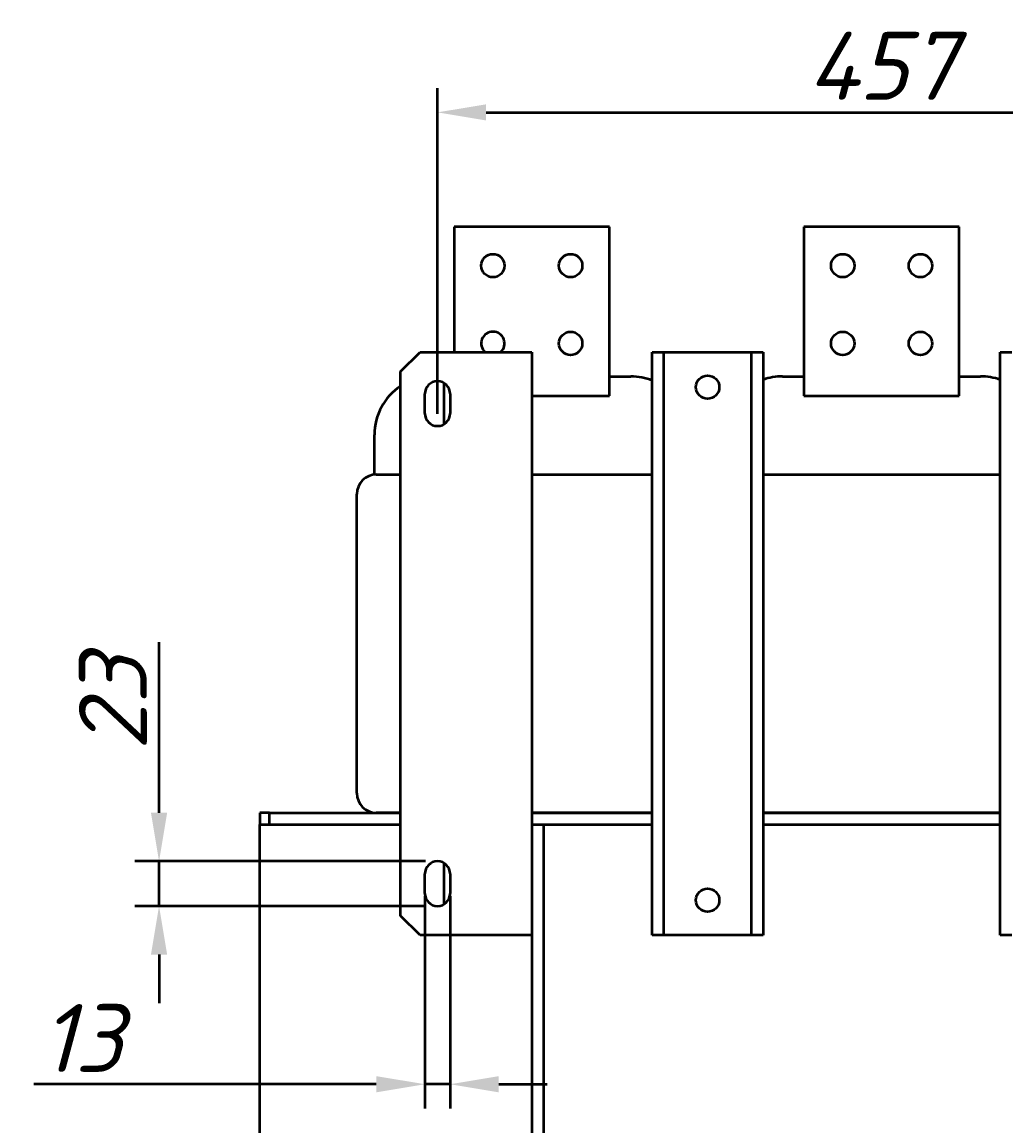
# Model space of a CAD drawing. Header units: millimetres. Extents: x -9 to 2336, y -1348 to 1345.
# Tile 7 of 9: x -9 to 497, y 777 to 1345. Entities that reach past the tile are written whole.
import ezdxf

# ---------------------------------------------------------------- set-up
doc = ezdxf.new("R2010")
doc.units = ezdxf.units.MM
doc.layers.get('Defpoints').update_dxf_attribs({"lineweight": 25})
doc.layers.add('Осн_СБ', color=7, linetype='Continuous', lineweight=50)
doc.styles.add('ГОСТ', font='isocpeui.ttf')
doc.dimstyles.new('ISO-25', dxfattribs={"dimtxt": 3.5, "dimasz": 2.5, "dimexe": 1.25, "dimexo": 0.625, "dimtad": 1, "dimdec": 0, "dimtxsty": 'ГОСТ', "dimcen": 2.5, "dimclrd": 256, "dimclre": 256, "dimclrt": 256, "dimadec": 0, "dimazin": 0, "dimtfac": 1, "dimtdec": 0, "dimtmove": 0, "dimatfit": 3, "dimfxl": 1, "dimlwd": -1, "dimlwe": -1, "dimarcsym": 0})

# ---------------------------------------------------------------- blocks, each defined once
blk = doc.blocks.new('*D352')
at = {"layer": 'Defpoints', "color": 0, "transparency": 16777216}
for p in [(661.43, 1298.99), (204.43, 1137.62), (661.43, 1137.62)]:
    blk.add_point(p, dxfattribs=at)
at = {"layer": 'Осн_СБ', "transparency": 16777216}
for p, q in [((204.43, 1143.87), (204.43, 1311.49)), ((661.43, 1143.87), (661.43, 1311.49)), ((229.43, 1298.99), (636.43, 1298.99))]:
    blk.add_line(p, q, dxfattribs=at)
for points in [[(229.43, 1303.15), (229.43, 1294.82), (204.43, 1298.99)], [(636.43, 1303.15), (636.43, 1294.82), (661.43, 1298.99)]]:
    blk.add_solid(points, dxfattribs=at)
at = {"layer": 'Осн_СБ', "transparency": 16777216, "insert": (432.93, 1322.96), "char_height": 35, "attachment_point": 5, "style": 'ГОСТ'}
blk.add_mtext('457', dxfattribs=at)
blk = doc.blocks.new('*D354')
at = {"layer": 'Defpoints', "color": 0, "transparency": 16777216}
for p in [(204.43, 913.62), (61.14, 890.62), (204.43, 890.62)]:
    blk.add_point(p, dxfattribs=at)
at = {"layer": 'Осн_СБ', "transparency": 16777216}
for p, q in [((61.14, 938.62), (61.14, 1026.31)), ((198.18, 913.62), (48.64, 913.62)), ((61.14, 890.62), (61.14, 913.62)), ((198.18, 890.62), (48.64, 890.62)), ((61.14, 865.62), (61.14, 840.62))]:
    blk.add_line(p, q, dxfattribs=at)
for points in [[(56.97, 938.62), (65.31, 938.62), (61.14, 913.62)], [(56.97, 865.62), (65.31, 865.62), (61.14, 890.62)]]:
    blk.add_solid(points, dxfattribs=at)
at = {"layer": 'Осн_СБ', "transparency": 16777216, "insert": (37.39, 994.96), "char_height": 35, "attachment_point": 5, "rotation": 90, "style": 'ГОСТ'}
blk.add_mtext('23', dxfattribs=at)
blk = doc.blocks.new('*D355')
at = {"layer": 'Defpoints', "color": 0, "transparency": 16777216}
for p in [(197.93, 902.12), (210.93, 902.12), (197.93, 798.93)]:
    blk.add_point(p, dxfattribs=at)
at = {"layer": 'Осн_СБ', "transparency": 16777216}
for p, q in [((197.93, 895.87), (197.93, 786.43)), ((210.93, 895.87), (210.93, 786.43)), ((172.93, 798.93), (-3.29, 798.93)), ((210.93, 798.93), (197.93, 798.93)), ((235.93, 798.93), (260.93, 798.93))]:
    blk.add_line(p, q, dxfattribs=at)
for points in [[(172.93, 803.09), (172.93, 794.76), (197.93, 798.93)], [(235.93, 803.09), (235.93, 794.76), (210.93, 798.93)]]:
    blk.add_solid(points, dxfattribs=at)
at = {"layer": 'Осн_СБ', "transparency": 16777216, "insert": (21.19, 822.68), "char_height": 35, "attachment_point": 5, "style": 'ГОСТ'}
blk.add_mtext('13', dxfattribs=at)

msp = doc.modelspace()

# ---------------------------------------------------------------- linework, layer by layer
at = {"layer": 'Осн_СБ'}
for p, q in [((212.93, 1240.12), (212.93, 1175.62)), ((292.93, 1240.12), (212.93, 1240.12)), ((292.93, 1153.12), (292.93, 1240.12)), ((472.93, 1240.12), (392.93, 1240.12)), ((392.93, 1240.12), (392.93, 1153.12)), ((472.93, 1153.12), (472.93, 1240.12)), ((185.43, 1165.62), (195.43, 1175.62)), ((195.43, 1175.62), (252.93, 1175.62)), ((252.93, 1175.62), (252.93, 875.62)), ((314.93, 1175.62), (320.93, 1175.62)), ((314.93, 875.62), (314.93, 1175.62)), ((320.93, 1175.62), (365.93, 1175.62)), ((320.93, 875.62), (320.93, 1175.62)), ((365.93, 1175.62), (371.93, 1175.62)), ((365.93, 875.62), (365.93, 1175.62)), ((371.93, 1175.62), (371.93, 875.62)), ((493.93, 1175.62), (499.93, 1175.62)), ((493.93, 875.62), (493.93, 1175.62)), ((185.43, 885.62), (185.43, 1165.62)), ((207.93, 1138.64), (207.93, 1159.59)), ((292.93, 1163.12), (303.93, 1163.12)), ((381.93, 1163.12), (392.93, 1163.12)), ((472.93, 1163.12), (483.93, 1163.12)), ((197.93, 1144.12), (197.93, 1154.12)), ((210.93, 1154.12), (210.93, 1144.12)), ((252.93, 1153.12), (292.93, 1153.12)), ((392.93, 1153.12), (472.93, 1153.12)), ((171.93, 1112.57), (171.93, 1133.12)), ((172.93, 1112.62), (185.43, 1112.62)), ((252.93, 1112.62), (314.93, 1112.62)), ((371.93, 1112.62), (493.93, 1112.62)), ((162.93, 948.62), (162.93, 1102.62)), ((117.93, 938.62), (112.93, 938.62)), ((112.93, 938.62), (112.93, 932.62)), ((117.93, 932.62), (117.93, 938.62)), ((117.93, 938.62), (185.43, 938.62)), ((171.93, 938.62), (171.93, 938.67)), ((185.43, 938.62), (172.93, 938.62)), ((314.93, 938.62), (252.93, 938.62)), ((252.93, 938.62), (314.93, 938.62)), ((493.93, 938.62), (371.93, 938.62)), ((371.93, 938.62), (493.93, 938.62)), ((112.93, 932.62), (117.93, 932.62)), ((112.93, 455.12), (112.93, 932.62)), ((117.93, 932.62), (185.43, 932.62)), ((252.93, 932.62), (314.93, 932.62)), ((258.93, 932.62), (258.93, 585.12)), ((371.93, 932.62), (493.93, 932.62)), ((207.93, 891.64), (207.93, 912.59)), ((197.93, 897.12), (197.93, 907.12)), ((210.93, 907.12), (210.93, 897.12)), ((195.43, 875.62), (185.43, 885.62)), ((252.93, 875.62), (195.43, 875.62)), ((252.93, 875.62), (252.93, 585.12)), ((320.93, 875.62), (314.93, 875.62)), ((365.93, 875.62), (320.93, 875.62)), ((371.93, 875.62), (365.93, 875.62)), ((499.93, 875.62), (493.93, 875.62))]:
    msp.add_line(p, q, dxfattribs=at)
for centre in [(232.93, 1220.12), (272.93, 1220.12), (412.93, 1220.12), (452.93, 1220.12), (272.93, 1180.12), (412.93, 1180.12), (452.93, 1180.12), (343.43, 1157.62), (343.43, 893.62)]:
    msp.add_circle(centre, 6, dxfattribs=at)
for centre, radius, start, end in [((232.93, 1180.12), 6, 311.4096, 228.5904), ((204.43, 1154.12), 6.5, 0, 180), ((303.93, 1133.12), 30, 68.4898, 90), ((381.93, 1133.12), 30, 90, 109.4712), ((483.93, 1133.12), 30, 70.5288, 90), ((201.93, 1133.12), 30, 123.367, 180), ((204.43, 1144.12), 6.5, 180, 0), ((172.93, 1102.62), 10, 90, 180), ((172.93, 948.62), 10, 180, 270), ((204.43, 907.12), 6.5, 0, 180), ((204.43, 897.12), 6.5, 180, 0)]:
    msp.add_arc(centre, radius, start, end, dxfattribs=at)

# ---------------------------------------------------------------- dimensions: what is measured, and where the dimension line sits
dim = msp.add_linear_dim(base=(661.43, 1298.99), p1=(204.43, 1137.62), p2=(661.43, 1137.62), dimstyle='ISO-25', dxfattribs=at)
dim.commit()
dim.dimension.update_dxf_attribs({"geometry": '*D352', "text_midpoint": (432.93, 1322.96)})
dim = msp.add_linear_dim(base=(61.14, 890.62), p1=(204.43, 913.62), p2=(204.43, 890.62), angle=90, dimstyle='ISO-25', dxfattribs=at)
dim.commit()
dim.dimension.update_dxf_attribs({"geometry": '*D354', "text_midpoint": (61.14, 994.96), "dimtype": 160})
dim = msp.add_linear_dim(base=(197.93, 798.93), p1=(210.93, 902.12), p2=(197.93, 902.12), dimstyle='ISO-25', dxfattribs=at)
dim.commit()
dim.dimension.update_dxf_attribs({"geometry": '*D355', "text_midpoint": (21.19, 798.93), "dimtype": 160})

doc.saveas('drawing.dxf')
